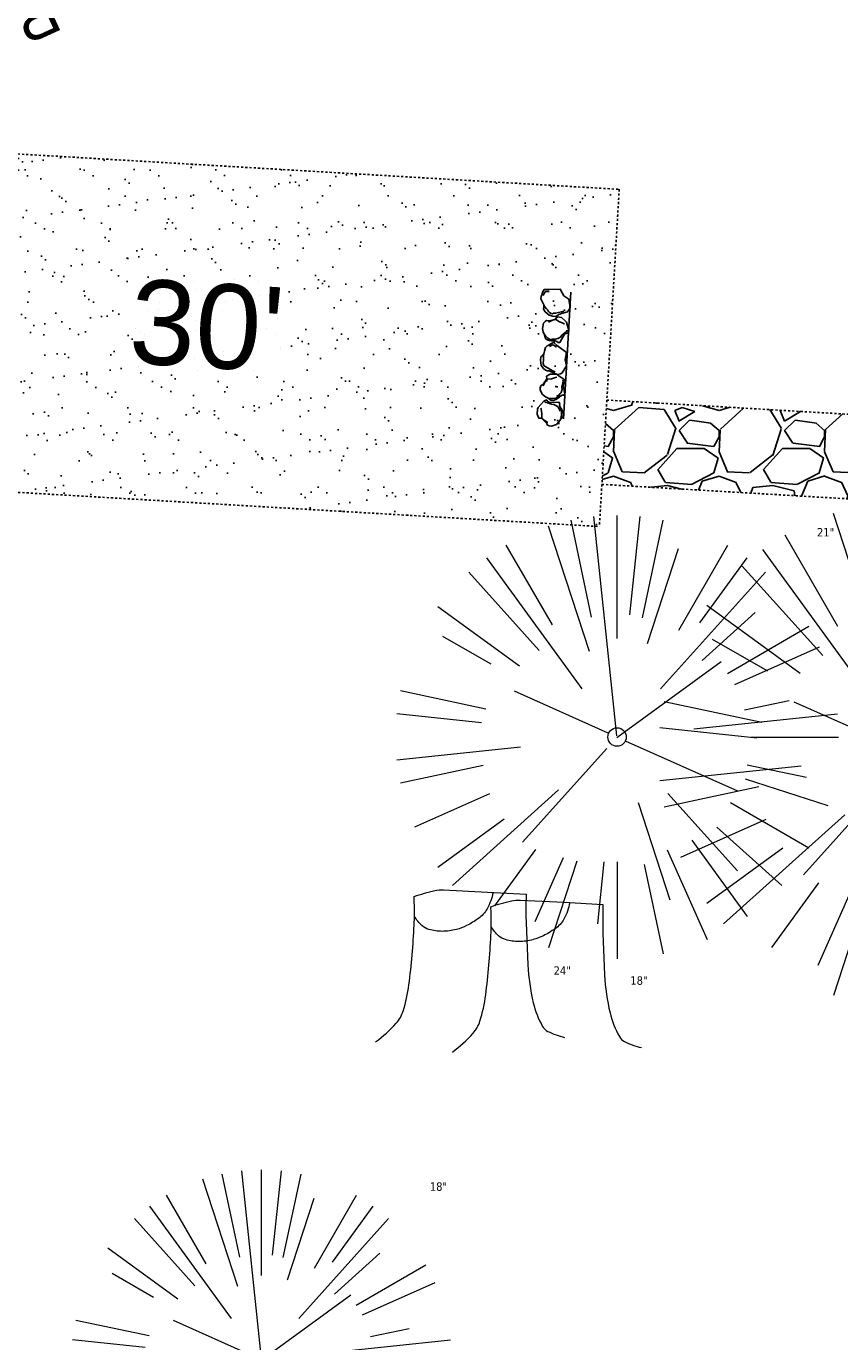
# Model space of a CAD drawing. Header units: feet. Extents: x 1133447 to 1140710, y 647622 to 649877.
# Tile 57 of 84: x 1134717 to 1134756, y 649080 to 649142. Entities that reach past the tile are written whole.
import ezdxf

# ---------------------------------------------------------------- set-up
doc = ezdxf.new("R2010")
doc.units = ezdxf.units.FT
doc.header["$MEASUREMENT"] = 0
doc.linetypes.add('RAD', pattern=[0.13, 0.08, -0.05])
for name, color, linetype in [('-BARRIERROCK', 6, 'Continuous'), ('C-CAMPSITE-PADS', 6, 'Continuous'), ('C-PRKG-ASPH', 8, 'Continuous'), ('C-PRKG-GRVL', 8, 'Continuous'), ('C-PRKG-WHEL-STOP', 9, 'Continuous'), ('C-ROAD-ASPHALT', 1, 'Continuous'), ('C-ROAD-GRVL', 1, 'RAD'), ('C-SWLK-GRVL', 6, 'RAD'), ('C-SWLK-GRVL-PATT', 8, 'Continuous'), ('G-TEXT-ST02', 2, 'Continuous'), ('G-XREF', 7, 'Continuous'), ('L-BARRIERROCK', 6, 'Continuous')]:
    doc.layers.add(name, color=color, linetype=linetype)
doc.layers.add('V-SITE-VEGE', color=8, linetype='Continuous', lineweight=18)
doc.layers.add('V-SITE-VEGE-TEXT', color=8, linetype='Continuous', lineweight=18)
doc.styles.add('Arial', font='arial.ttf')
doc.styles.add('Normal', font='arial.ttf', dxfattribs={"height": 0.1})
doc.styles.add('SEI-Dim & Leader', font='tahoma.ttf')
doc.dimstyles.new('Plan', dxfattribs={"dimscale": 20, "dimtxt": 0.1, "dimasz": 0.12, "dimexe": 0.0625, "dimexo": 0.0625, "dimgap": 0.08, "dimtad": 0, "dimdec": 0, "dimzin": 0, "dimdsep": 46, "dimtxsty": 'Normal', "dimcen": 0, "dimclrd": 256, "dimclre": 256, "dimclrt": 256, "dimaunit": 1, "dimadec": 4, "dimazin": 0, "dimtfac": 1, "dimtdec": 0, "dimtofl": 0, "dimtmove": 0, "dimatfit": 3, "dimfxl": 1, "dimtfill": 1, "dimtolj": 1, "dimtzin": 0, "dimlwd": -1, "dimlwe": -1, "dimarcsym": 0})

# ---------------------------------------------------------------- blocks, each defined once
blk = doc.blocks.new('V-SITE-VEGE-Coniferious Tree 2')
at = {"color": 0, "linetype": 'ByBlock'}
for p, q in [((-0.0003172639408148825, 0.0025937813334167), (-0.05229705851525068, 0.4972664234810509)), ((-3.601054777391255e-05, 0.2219193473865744), (-3.601054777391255e-05, 0.5000060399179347)), ((0.02890183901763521, 0.2753366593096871), (0.05222503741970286, 0.4972664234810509)), ((-0.06264093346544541, 0.1926377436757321), (-0.1545378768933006, 0.4755369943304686)), ((-0.0574950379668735, 0.2703678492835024), (-0.1039851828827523, 0.4890788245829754)), ((0.0571938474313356, 0.2692740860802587), (0.1039131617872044, 0.4890788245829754)), ((-0.1460065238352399, 0.2528363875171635), (-0.2500390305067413, 0.4330260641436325)), ((0.06850648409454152, 0.2109817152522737), (0.1382469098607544, 0.425630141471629)), ((0.139142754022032, 0.2410654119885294), (0.2499670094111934, 0.4330260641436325)), ((-0.07913071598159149, 0.1088658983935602), (-0.2939353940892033, 0.4045257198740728)), ((0.1868724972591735, 0.2572635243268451), (0.2938633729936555, 0.4045257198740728)), ((-0.1756943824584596, 0.1950752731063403), (-0.3346129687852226, 0.3715878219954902)), ((0.09777767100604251, 0.108636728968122), (0.3345409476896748, 0.3715878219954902)), ((-0.2201011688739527, 0.1598873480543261), (-0.4045617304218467, 0.2938993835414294)), ((0.1919663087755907, 0.1728666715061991), (0.3115823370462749, 0.2805763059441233)), ((0.2487690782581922, 0.143647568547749), (0.4329900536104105, 0.2500030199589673)), ((-0.2844040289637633, 0.1641894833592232), (-0.393144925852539, 0.2269610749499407)), ((0.2658942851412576, 0.1183972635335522), (0.4567507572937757, 0.2033670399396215)), ((-0.0009318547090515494, -0.0006770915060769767), (0.2349564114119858, 0.1707208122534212)), ((-0.2961437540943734, 0.06292784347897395), (-0.4891148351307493, 0.1039491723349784)), ((-0.01992166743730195, 0.008854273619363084), (-0.2318825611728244, 0.1032199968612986)), ((0.2872695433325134, 0.06106323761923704), (0.3884790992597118, 0.08257391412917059)), ((-0.3060292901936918, 0.03215663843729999), (-0.4973024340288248, 0.05226104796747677)), ((0.173080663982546, 0.01818771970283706), (0.497230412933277, 0.05226104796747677)), ((0.3024988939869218, 0), (0.4999700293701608, 0)), ((-0.2182782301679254, -0.02292736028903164), (-0.4973024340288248, -0.05226104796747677)), ((-0.02300503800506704, -0.02554197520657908), (-0.2137781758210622, -0.2373882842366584)), ((0.01849546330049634, -0.008260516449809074), (0.2719985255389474, -0.1211160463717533)), ((-0.302185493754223, -0.0642195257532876), (-0.4891148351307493, -0.1039491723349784)), ((0.2936342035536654, -0.06241742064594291), (0.4274066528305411, -0.09084484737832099)), ((0.2891445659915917, -0.09395946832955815), (0.4755009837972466, -0.1545018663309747)), ((-0.2881436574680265, -0.1282723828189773), (-0.4568227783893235, -0.2033670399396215)), ((-0.1320480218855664, -0.1188660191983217), (-0.3716238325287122, -0.3345769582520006)), ((0.1143820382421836, -0.1271057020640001), (0.2718110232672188, -0.301920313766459)), ((0.04781873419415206, -0.1473038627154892), (0.1192466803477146, -0.3671294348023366)), ((0.2555295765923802, -0.1475434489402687), (0.4329900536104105, -0.2500030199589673)), ((-0.254528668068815, -0.1848980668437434), (-0.4045617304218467, -0.2938993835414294)), ((0.2253521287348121, -0.2029399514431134), (0.3715518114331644, -0.3345769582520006)), ((0.1688618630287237, -0.2324611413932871), (0.2938633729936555, -0.4045257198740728)), ((-0.1842986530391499, -0.2536176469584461), (-0.2766747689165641, -0.3807650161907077)), ((0.1131111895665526, -0.2541280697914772), (0.2033310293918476, -0.4567867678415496)), ((-0.1213812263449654, -0.2725449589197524), (-0.1855903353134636, -0.4167758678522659)), ((-0.09098502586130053, -0.2799408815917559), (-0.1545378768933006, -0.4755369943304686)), ((-0.02966136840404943, -0.2817638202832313), (-0.04434904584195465, -0.4216092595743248)), ((-3.601054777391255e-05, -0.2817638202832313), (-3.601054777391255e-05, -0.5000060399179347)), ((0.06104806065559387, -0.2873055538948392), (0.1039131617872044, -0.4890788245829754))]:
    blk.add_line(p, q, dxfattribs=at)
blk.add_circle((-3.601054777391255e-05, 0), 0.02083358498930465)
blk = doc.blocks.new('V-SITE-VEGE-Stump')
for points in [[(-0.122905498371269, -0.01429599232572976, 0.05261256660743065), (-0.09863241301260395, 0.007697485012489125, 0.1061947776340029), (-0.09053039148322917, 0.02191696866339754, 0.04486152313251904), (-0.08374707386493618, 0.05273626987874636, 0.02007395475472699), (-0.07764030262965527, 0.1228815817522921, 0.01167487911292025), (-0.07732468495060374, 0.1363966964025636, 0.007866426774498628), (-0.07764030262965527, 0.1564565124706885)], [(-0.07764030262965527, 0.1564565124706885, -0.02766804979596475), (-0.05341885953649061, 0.1633605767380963, -0.0679781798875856), (-0.04316680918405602, 0.1642506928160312), (0.008593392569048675, 0.1616126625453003), (0.05395851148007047, 0.1590945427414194)], [(0.01506844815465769, 0.161253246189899, -0.08286378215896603), (0.008147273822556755, 0.1419669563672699, -0.1113242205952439), (-0.002098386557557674, 0.130555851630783, -0.03931328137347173), (-0.01592715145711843, 0.1222882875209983, -0.04919659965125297), (-0.02797848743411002, 0.1177254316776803, -0.06600187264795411), (-0.0446681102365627, 0.1155126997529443, -0.07018691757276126), (-0.06035359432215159, 0.1177254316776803, -0.1148593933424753), (-0.06850904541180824, 0.1222766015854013, -0.0759377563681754), (-0.07734269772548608, 0.1331671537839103)], [(0.05395851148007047, 0.1590945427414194, 0.004334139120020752), (0.05376627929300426, 0.1369184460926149, 0.00834373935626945), (0.05395851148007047, 0.1253997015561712), (0.05605689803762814, 0.07623641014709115, 0.04625247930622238), (0.06241632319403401, 0.03170819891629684, 0.06962485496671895), (0.07334360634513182, 0.00381048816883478, 0.1497246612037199), (0.07941695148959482, -0.001975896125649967, 0.05852299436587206), (0.09922370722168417, -0.009139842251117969)]]:
    blk.add_lwpolyline(points, format="xyb")
blk = doc.blocks.new('C_XBASE-PACTOLA_02403811')
at = {"layer": 'V-SITE-VEGE', "xscale": 23.99971008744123, "yscale": 23.99971008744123, "zscale": 23.99971008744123, "rotation": 8.537736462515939e-07}
blk.add_blockref('V-SITE-VEGE-Coniferious Tree 2', (1134759.162, 649107.793), dxfattribs=at)
at = {"layer": 'V-SITE-VEGE'}
for name, p, xscale, yscale, zscale in [('V-SITE-VEGE-Coniferious Tree 2', (1134745.199, 649108.618), 20.99974632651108, 20.99974632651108, 20.99974632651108), ('V-SITE-VEGE-Stump', (1134738.711, 649094.757), 40.31522404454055, 40.31522404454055, 40.31522404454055), ('V-SITE-VEGE-Stump', (1134742.348, 649094.275), 40.31522404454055, 40.31522404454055, 40.31522404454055), ('V-SITE-VEGE-Coniferious Tree 2', (1134728.349, 649079.116), 17.99978256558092, 17.99978256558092, 17.99978256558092)]:
    blk.add_blockref(name, p, dxfattribs=dict(at, xscale=xscale, yscale=yscale, zscale=zscale))
at = {"layer": 'V-SITE-VEGE-TEXT', "char_height": 0.4, "attachment_point": 7, "style": 'SEI-Dim & Leader'}
for s, insert in [('21"', (1134754.670234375, 649118.118)), ('24"', (1134742.188594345, 649097.357)), ('18"', (1134745.825594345, 649096.875)), ('18"', (1134736.32434375, 649087.116))]:
    blk.add_mtext(s, dxfattribs=dict(at, insert=insert))
blk = doc.blocks.new("3'_BarrierRock")
at = {"layer": '-BARRIERROCK', "flags": 128}
for points in [[(7.788745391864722, -10.83599130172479), (15.37584164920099, -7.013299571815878), (15.29339322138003, 5.772875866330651), (15.53940092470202, 11.48821756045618), (12.61293536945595, 13.25443124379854), (9.559602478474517, 14.020650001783), (7.896299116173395, 15.17149251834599), (5.0074623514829, 15.27774238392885), (1.184128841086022, 13.5566322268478), (-1.773717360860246, 12.30032189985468), (-4.668762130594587, 12.49504304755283), (-6.532605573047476, 12.75826500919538), (-9.693894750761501, 10.83101043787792), (-13.81968260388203, 6.597990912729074), (-15.03526147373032, 2.502188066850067), (-15.26967657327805, -0.6090469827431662), (-14.52306864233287, -2.735788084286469), (-13.24140319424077, -4.423817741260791), (-11.73157866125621, -10.28614114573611), (-10.431383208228, -14.56568854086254), (-7.82677889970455, -16.37545728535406), (-5.721542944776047, -17.40100748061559), (3.706213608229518, -16.32156577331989), (7.788745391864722, -10.83599130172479)], [(-9.711106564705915, -10.39331387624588), (-10.5300777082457, -7.445199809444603), (-11.71742566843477, -0.8881917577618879), (-11.78460385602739, 1.381934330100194), (-12.21957472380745, 2.822567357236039), (-12.05729048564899, 4.284038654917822), (-10.69748708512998, 6.20744678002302), (-9.49682440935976, 7.089662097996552), (-8.10341169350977, 7.878026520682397), (-6.436167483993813, 9.303217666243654), (-4.026830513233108, 11.00878191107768), (-1.773717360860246, 12.30032189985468)], [(8.960381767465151, 12.60775377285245), (12.36066444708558, 11.15115335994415), (13.19341137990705, 9.417106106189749), (13.26279921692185, 7.683076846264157), (13.26279921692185, 5.810297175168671)]]:
    blk.add_lwpolyline(points, dxfattribs=at)
blk = doc.blocks.new("5'_BarrierRock")
at = {"layer": 'L-BARRIERROCK', "flags": 128}
for points in [[(3.796977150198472, 25.21031587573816), (-3.971151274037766, 23.41838866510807), (-10.84293678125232, 21.02912666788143), (-17.7147222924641, 19.53586684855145), (-22.19627771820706, 16.54930863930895), (-24.28770915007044, 10.27760197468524), (-26.0803419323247, 0.1233349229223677), (-25.48279766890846, -2.863184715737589), (-26.97668484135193, -7.044335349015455), (-29.06806322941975, -9.732226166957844), (-29.36686187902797, -13.31608058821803), (-11.14168239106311, -24.66494006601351), (-9.05030400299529, -29.74205430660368), (-9.05030400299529, -31.53398151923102), (-8.751505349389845, -33.62457612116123), (-1.87971984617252, -34.52053972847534), (7.680988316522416, -31.83264891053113), (16.04666099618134, -30.04072169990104), (19.63192655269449, -27.3528308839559), (27.10125632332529, -18.69186222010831), (28.89388910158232, -9.433597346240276), (24.11353502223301, -5.551075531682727), (22.02210359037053, 1.616633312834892), (21.42455933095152, 6.096412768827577), (20.82701507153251, 11.17356558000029), (21.12581372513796, 15.05604882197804), (19.03438229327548, 18.63990324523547), (15.15031808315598, 22.22375766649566), (3.796977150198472, 25.21031587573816)], [(-24.28770915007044, -3.759148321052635), (-24.28770915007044, 1.317965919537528), (-22.19627771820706, 8.187007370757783), (-18.61101215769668, 13.26412161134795), (-14.42820234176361, 18.04260703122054), (-11.44048104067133, 19.83453424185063)], [(-20.40364493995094, 4.603152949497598), (-21.8975321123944, -2.56455589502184), (-21.29998785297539, -6.447039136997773), (-20.40364493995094, -9.433597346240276), (-17.11717803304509, -15.70534258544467), (-12.93431516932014, -18.99052961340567), (-6.958872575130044, -26.75553466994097), (-5.46498540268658, -29.44342548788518), (-3.373607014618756, -30.63801791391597), (-1.87971984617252, -30.63801791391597)], [(17.54049512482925, 10.8748981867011), (21.62729471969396, 1.526720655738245), (22.61964785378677, -6.148371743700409), (17.24174951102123, -14.21204419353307), (15.44911673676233, -18.39319482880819), (13.35768530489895, -22.87301285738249), (12.1625967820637, -25.56090367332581)]]:
    blk.add_lwpolyline(points, dxfattribs=at)
blk = doc.blocks.new('Wheel_Stop')
at = {"layer": 'Defpoints'}
blk.add_line((-35.99999999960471, 6.749999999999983), (36, 6.749999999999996), dxfattribs=at)
at = {"layer": 'L-BARRIERROCK'}
for name, p, xscale, yscale, zscale, rotation in [("3'_BarrierRock", (2.711236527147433, -1.001804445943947), 0.4999999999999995, 0.4999999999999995, 0.4999999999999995, 145.0722838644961), ("5'_BarrierRock", (19.27620131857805, -0.7989231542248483), 0.25, 0.25, 0.25, 225.0722838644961), ("5'_BarrierRock", (33.95408758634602, -0.1712785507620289), 0.2499999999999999, 0.2499999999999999, 0.2499999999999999, 307.3245524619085), ("3'_BarrierRock", (-29.38382167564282, -2.169359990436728), 0.4999999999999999, 0.4999999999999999, 0.4999999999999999, 185.0722838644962), ("5'_BarrierRock", (-14.1621457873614, -1.887886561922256), 0.25, 0.25, 0.25, 185.0722838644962)]:
    blk.add_blockref(name, p, dxfattribs=dict(at, xscale=xscale, yscale=yscale, zscale=zscale, rotation=rotation))
blk = doc.blocks.new('C_PBASE-PACTOLA_02403811')
at = {"layer": 'C-ROAD-ASPHALT'}
blk.add_lwpolyline([(1134609.502741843, 649004.1715281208, -0.08481675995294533), (1134717.918854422, 649151.0643979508), (1134791.743864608, 649222.0439889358, -0.04164346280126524), (1134816.518779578, 649242.1816391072), (1134837.543218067, 649256.5428028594, -0.2654684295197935), (1134923.566161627, 649263.4658695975), (1134945.862647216, 649253.0055803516, -0.03670103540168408), (1135008.742528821, 649217.6654234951), (1135070.901654, 649176.4593855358, -0.3025232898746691), (1135097.532652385, 649113.0929439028), (1135091.831089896, 649083.3959326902, -0.0492726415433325), (1135086.690765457, 649066.0532714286), (1135029.43531187, 648925.4119419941, -0.009218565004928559), (1135022.286728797, 648908.7392420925), (1134970.105907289, 648792.9779079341, 0.09466954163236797), (1134957.786175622, 648834.7349342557), (1134921.92741579, 648904.3472810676, 0.300313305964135), (1134722.086161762, 649016.5601342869), (1134632.500993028, 649010.1122188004, 0.09071439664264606)], format="xyb", close=True, dxfattribs=at)
at = {"layer": 'C-ROAD-GRVL'}
for p, q in [((1134712.605721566, 649136.4836111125), (1134745.299338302, 649134.5626938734)), ((1134745.299338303, 649134.5626938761), (1134744.36087496, 649118.5902398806))]:
    blk.add_line(p, q, dxfattribs=at)
at = {"layer": 'C-ROAD-GRVL', "flags": 128}
blk.add_lwpolyline([(1134681.432533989, 649112.3640439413, -0.2348319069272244), (1134701.908788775, 649121.084517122), (1134744.36087496, 649118.5902398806)], format="xyb", dxfattribs=at)
at = {"layer": 'C-SWLK-GRVL', "flags": 128}
for points in [[(1134744.71279872, 649124.5799102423), (1134761.875818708, 649123.5714950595, -0.2301063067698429), (1134772.550299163, 649117.586239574), (1134773.269934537, 649116.5509452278)], [(1134744.478182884, 649120.5867967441), (1134761.641202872, 649119.5783815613, -0.2301063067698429), (1134769.265831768, 649115.3031990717), (1134770.094568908, 649114.1109468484)]]:
    blk.add_lwpolyline(points, format="xyb", dxfattribs=at)
at = {"layer": 'C-PRKG-WHEL-STOP', "xscale": 0.08333333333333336, "yscale": 0.08333333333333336, "zscale": 0.08333333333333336, "rotation": 266.6374455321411}
blk.add_blockref('Wheel_Stop', (1134742.272018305, 649126.7267675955), dxfattribs=at)
at = {"layer": 'C-CAMPSITE-PADS', "insert": (1134722.244155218, 649130.3369446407), "char_height": 4, "attachment_point": 1, "rotation": 356.59368385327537, "style": 'Arial'}
blk.add_mtext_dynamic_manual_height_columns("30'", width=0.889023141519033, gutter_width=1, heights=[0], dxfattribs=at)
blk = doc.blocks.new('C_PHTCH-PACTOLA_02403811')
at = {"layer": 'C-PRKG-ASPH'}
h = blk.add_hatch(dxfattribs=at)
h.set_pattern_fill('ANSI31', color=256, scale=10, angle=70)
h.set_pattern_definition([(115, (0, 0), (-1.132884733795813, -0.5282728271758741), [])])
edge = h.paths.add_edge_path(flags=16)
edge.add_arc((1135093.567290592, 648760.3570235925), 541.9999999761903, 143.5703577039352, 153.2664360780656, ccw=False)
edge.add_arc((1135093.567290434, 648760.3570237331), 541.9999997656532, 133.8742793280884, 143.5703577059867, ccw=False)
edge.add_line((1134717.918854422, 649151.0643979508), (1134791.743864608, 649222.0439889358))
edge.add_arc((1134924.814897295, 649083.6384245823), 191.9999999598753, 124.33581191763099, 133.8742793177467, ccw=False)
edge.add_line((1134816.518779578, 649242.1816391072), (1134837.543218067, 649256.5428028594))
edge.add_arc((1134886.614896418, 649184.7029087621), 87.00000000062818, 64.86660358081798, 124.33581191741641, ccw=False)
edge.add_line((1134923.566161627, 649263.4658695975), (1134945.862647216, 649253.0055803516))
edge.add_arc((1134736.896871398, 648807.5874571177), 491.9999999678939, 56.45911934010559, 64.86660355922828, ccw=False)
edge.add_line((1135008.742528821, 649217.6654234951), (1135070.901654, 649176.4593855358))
edge.add_arc((1135036.644680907, 649124.7828938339), 62.00000000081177, -10.868034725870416, 56.45911933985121, ccw=False)
edge.add_line((1135097.532652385, 649113.0929439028), (1135091.831089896, 649083.3959326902))
edge.add_arc((1135001.481196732, 649100.7423100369), 92.00000001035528, 337.8486329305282, 349.13196525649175, ccw=False)
edge.add_line((1135086.690765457, 649066.0532714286), (1135029.43531187, 648925.4119419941))
edge.add_arc((1134573.749357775, 649110.9228871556), 491.9999995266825, 335.73595333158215, 337.84863296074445, ccw=False)
edge.add_line((1135022.286728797, 648908.7392420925), (1134970.105907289, 648792.9779079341))
edge.add_line((1134970.105907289, 648792.9779079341), (1134955.070696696, 648759.622817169))
edge.add_arc((1134506.533324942, 648961.8064625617), 492.0000003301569, 331.3465562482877, 335.7359533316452, ccw=False)
edge.add_line((1134938.281078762, 648725.8872446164), (1134902.771388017, 648660.9021647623))
edge.add_arc((1134778.161263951, 648728.9926705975), 142.0000000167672, 305.95733191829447, 331.34655630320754, ccw=False)
edge.add_line((1134861.541195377, 648614.0501326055), (1134757.483908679, 648538.5664206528))
edge.add_arc((1134835.579196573, 648430.9089730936), 133.0000000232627, 125.9573319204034, 166.4171722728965)
edge.add_arc((1134672.277915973, 648470.363906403), 35.00000000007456, 244.10855969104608, 346.41717227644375, ccw=False)
edge.add_arc((1134691.461854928, 648509.9128519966), 78.95614352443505, 214.9055155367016, 244.1168481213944, ccw=False)
edge.add_line((1134626.710174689, 648464.732186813), (1134623.062749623, 648469.9579645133))
edge.add_arc((1134821.506139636, 648608.4650796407), 241.9999999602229, 191.1167612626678, 214.9138039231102, ccw=False)
edge.add_line((1134584.046954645, 648561.8052956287), (1134566.403948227, 648651.5934078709))
edge.add_arc((1135049.172208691, 648746.4554480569), 491.9999999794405, 187.9519260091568, 191.1167612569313, ccw=False)
edge.add_line((1134561.903038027, 648678.391101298), (1134552.825444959, 648743.3771249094))
edge.add_arc((1134842.017716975, 648783.7730382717), 292.0000000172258, 166.3961174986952, 187.9519260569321, ccw=False)
edge.add_line((1134558.209758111, 648852.4537669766), (1134566.77306571, 648887.8397463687))
edge.add_arc((1135093.567290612, 648760.357023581), 542.0000000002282, 158.0478401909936, 166.396117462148, ccw=False)
edge.add_arc((1135093.567290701, 648760.357023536), 542.0000000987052, 153.2664360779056, 158.0478401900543, ccw=False)
edge = h.paths.add_edge_path()
edge.add_line((1134664.934415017, 648091.0186503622), (1134641.753924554, 648097.236757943))
edge.add_arc((1135131.441785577, 647965.8792352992), 506.9999999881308, 154.1154939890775, 164.9840567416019, ccw=False)
edge.add_arc((1135131.44177555, 647965.8792402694), 506.9999887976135, 153.4314984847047, 154.115493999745, ccw=False)
edge.add_arc((1134241.513528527, 648410.9103548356), 488.0000000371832, 333.4314984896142, 338.6383717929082)
edge.add_line((1134695.987914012, 648233.1548120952), (1134704.112198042, 648253.9264793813))
edge.add_arc((1134529.027803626, 648322.4060737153), 188.0000000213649, 338.6383717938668, 377.1954705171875)
edge.add_arc((1134651.306425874, 648360.2470375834), 60.00000000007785, 17.1954705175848, 74.97265706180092)
edge.add_line((1134666.863224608, 648418.1951696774), (1134661.500576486, 648419.8056636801))
edge.add_arc((1134691.489318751, 648509.9450223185), 94.99699278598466, 223.9418846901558, 251.5980721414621, ccw=False)
edge.add_arc((1134691.535842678, 648509.9839590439), 95.05751145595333, 214.9165962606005, 223.9393241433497, ccw=False)
edge.add_line((1134613.590003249, 648455.5746160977), (1134609.942525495, 648460.8004692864))
edge.add_arc((1134821.506139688, 648608.4650796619), 258.0000000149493, 191.1167612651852, 214.9138039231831, ccw=False)
edge.add_line((1134568.347173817, 648558.7203512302), (1134550.704167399, 648648.5084634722))
edge.add_arc((1135049.172208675, 648746.4554480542), 507.9999999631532, 187.9519260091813, 191.1167612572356, ccw=False)
edge.add_line((1134546.056886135, 648676.177626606), (1134536.979293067, 648741.163650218))
edge.add_arc((1134842.01771694, 648783.7730382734), 307.9999999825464, 166.3961174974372, 187.9519260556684, ccw=False)
edge.add_line((1134542.658637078, 648856.2170945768), (1134551.221944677, 648891.6030739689))
edge.add_arc((1135093.567290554, 648760.3570237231), 557.9999999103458, 163.9213237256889, 166.3961174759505, ccw=False)
edge.add_arc((1134538.177323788, 648920.4382053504), 19.99999999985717, 343.9213237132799, 402.7699397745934)
edge.add_line((1134552.859048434, 648934.0193305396), (1134533.446357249, 648955.005204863))
edge.add_arc((1135093.567290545, 648760.3570234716), 592.9783928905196, 146.0187423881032, 160.8370986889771, ccw=False)
edge.add_line((1134601.857481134, 649091.7855040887), (1134616.582948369, 649064.0343807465))
edge.add_arc((1134620.999668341, 649066.3780071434), 5.000000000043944, 207.9515834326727, 327.0740857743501)
edge.add_arc((1135093.567290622, 648760.3570235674), 558.0000000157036, 133.8742793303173, 147.0740857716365, ccw=False)
edge.add_line((1134706.829601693, 649162.5981949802), (1134780.654611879, 649233.5777859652))
edge.add_arc((1134924.814897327, 649083.6384245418), 208.0000000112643, 124.3358119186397, 133.8742793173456, ccw=False)
edge.add_line((1134807.494103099, 649255.3935736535), (1134828.518541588, 649269.7547374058))
edge.add_arc((1134886.614896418, 649184.7029087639), 102.9999999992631, 64.86660357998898, 124.33581191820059, ccw=False)
edge.add_line((1134930.361796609, 649277.9510118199), (1134952.658282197, 649267.4907225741))
edge.add_arc((1134736.896871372, 648807.5874570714), 508.0000000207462, 56.4591193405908, 64.86660355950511, ccw=False)
edge.add_line((1135017.583038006, 649231.0012923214), (1135079.742163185, 649189.7952543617))
edge.add_arc((1135036.644680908, 649124.782893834), 77.99999999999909, -10.868034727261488, 56.45911934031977, ccw=False)
edge.add_line((1135113.245677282, 649110.0761826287), (1135107.544114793, 649080.3791714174))
edge.add_arc((1135001.481196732, 649100.7423100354), 108.0000000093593, 337.84863293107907, 349.131965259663, ccw=False)
edge.add_line((1135101.509820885, 649060.0203951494), (1135044.254367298, 648919.3790657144))
edge.add_arc((1134573.749357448, 649110.9228872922), 507.9999998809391, 335.7359533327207, 337.84863295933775, ccw=False)
edge.add_line((1135036.873309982, 648902.1641641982), (1134969.657277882, 648753.0477392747))
edge.add_arc((1134506.53332524, 648961.8064624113), 507.9999999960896, 331.346556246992, 335.73595333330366, ccw=False)
edge.add_line((1134952.321656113, 648718.215074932), (1134916.811965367, 648653.2299950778))
edge.add_arc((1134778.161263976, 648728.9926705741), 157.9999999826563, 305.9573319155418, 331.3465563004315, ccw=False)
edge.add_line((1134870.936117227, 648601.0988607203), (1134766.878830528, 648525.6151487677))
edge.add_arc((1134835.579196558, 648430.9089731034), 117.0000000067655, 125.9573319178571, 162.264860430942)
edge.add_arc((1134752.713885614, 648457.4106757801), 29.99999999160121, 162.264860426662, 196.8024120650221)
edge.add_arc((1134835.579196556, 648430.9089731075), 113.0000000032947, 170.9217318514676, 197.5476736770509)
edge.add_line((1134727.837491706, 648396.8395581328), (1134731.162683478, 648386.3239143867))
edge.add_arc((1134529.027802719, 648322.4060734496), 212.0000009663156, 11.340079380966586, 17.54767372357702, ccw=False)
edge.add_arc((1134529.055568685, 648322.403813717), 211.9732215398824, -20.64909134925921, 11.342153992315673, ccw=False)
edge.add_arc((1134759.869013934, 648235.3149369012), 34.72371615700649, 159.1871917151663, 239.4135572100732)
edge.add_line((1134742.200276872, 648205.422593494), (1134709.513, 648185.696))
edge.add_line((1134709.513, 648185.696), (1134698.996135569, 648181.0065459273))
edge.add_arc((1135131.441785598, 647965.8792352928), 483.0000000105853, 153.5511843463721, 164.9840567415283)
at = {"layer": 'C-PRKG-GRVL'}
h = blk.add_hatch(dxfattribs=at)
h.set_pattern_fill('AR-SAND', color=256)
h.set_pattern_definition([(37.50000000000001, (0, 0), (-0.06299335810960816, 1.926823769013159), [0, -1.52, 0, -1.7, 0, -1.625]), (7.499999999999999, (0, 0), (1.769776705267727, 2.82214606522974), [0, -0.82, 0, -1.37, 0, -0.525]), (327.5, (-1.23, 0), (3.114141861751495, 0.005659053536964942), [0, -0.5, 0, -1.8, 0, -2.35]), (317.5, (-1.23, 0), (3.006126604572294, 0.8776755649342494), [0, -0.25, 0, -1.18, 0, -1.35])])
edge = h.paths.add_edge_path()
edge.add_line((1134701.908788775, 649121.084517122), (1134744.36087496, 649118.5902398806))
edge.add_line((1134744.36087496, 649118.5902398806), (1134745.299338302, 649134.5626938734))
edge.add_line((1134745.299338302, 649134.5626938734), (1134712.605721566, 649136.4836111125))
edge.add_arc((1134712.840337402, 649140.4767246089), 3.999999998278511, 135.045729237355, 266.637445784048, ccw=False)
edge.add_arc((1135093.567295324, 648760.357019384), 542.0000063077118, 135.0457293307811, 139.4991410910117)
edge.add_arc((1134700.442439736, 649096.1275577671), 24.99999999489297, 86.63744564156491, 139.4991411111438, ccw=False)
at = {"layer": 'C-SWLK-GRVL-PATT'}
h = blk.add_hatch(dxfattribs=at)
h.set_pattern_fill('GRAVEL', color=256, scale=5)
h.set_pattern_definition([(228.012787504, (3.6, 5), (-40.00000000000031, -45.00000000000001), [0.67268, -66.5954402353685]), (184.969740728, (3.15, 4.5), (59.99999999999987, 5.000000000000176), [1.15434, -114.27962380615]), (132.510447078, (2, 4.4), (50.00000000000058, -54.99999999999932), [0.8139400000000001, -80.5801629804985]), (267.273689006, (0.05, 3.15), (5.000000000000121, 100.0000000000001), [1.05119, -104.067790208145]), (292.833654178, (0, 2.1), (-24.99999999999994, 60.00000000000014), [1.030775, -102.0468656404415]), (357.273689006, (0.4, 1.15), (-100.0000000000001, 5.000000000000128), [1.05119, -104.067790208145]), (37.6942404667, (1.45, 1.1), (-64.99999999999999, -49.99999999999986), [1.390145, -137.62424274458]), (72.2553283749, (2.55, 1.95), (35.00000000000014, 110), [1.31244, -129.9316074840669]), (121.429565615, (2.95, 3.2), (-40.0000000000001, 64.99999999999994), [1.05475, -104.420365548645]), (175.236358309, (2.4, 4.1), (54.99999999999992, -5.00000000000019), [1.20416, -59.0038128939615]), (222.397437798, (1.2, 4.2), (-59.99999999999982, -54.99999999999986), [1.55724, -154.1668750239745]), (138.814074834, (5, 3.1), (-35.00000000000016, 30), [0.5315049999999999, -52.61922406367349]), (171.46923439, (4.600000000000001, 3.45), (64.99999999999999, -9.999999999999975), [1.011185, -100.107557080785]), (225, (3.6, 3.6), (-5.551115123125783e-16, -4.999999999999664), [0.707105, -6.3639628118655]), (203.198590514, (3.25, 4.2), (24.99999999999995, 9.999999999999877), [0.38079, -37.6980755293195]), (291.801409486, (2.9, 4.050000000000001), (-4.99999999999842, 15.00000000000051), [0.538515, -26.3873090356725]), (30.96375653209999, (3.1, 3.55), (15.00000000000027, 9.999999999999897), [0.874645, -28.2801144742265]), (161.565051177, (3.85, 4), (10.00000000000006, -4.999999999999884), [0.632455, -15.178933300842]), (16.389540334, (0, 4.050000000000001), (49.99999999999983, 15.00000000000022), [0.886, -87.714225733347]), (70.3461759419, (0.8500000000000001, 4.3), (-20.0000000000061, -55.00000000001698), [0.7433049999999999, -73.58703873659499]), (293.198590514, (3.85, 5), (-9.999999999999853, 24.99999999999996), [0.761575, -37.3172905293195]), (343.610459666, (4.149999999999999, 4.3), (-49.99999999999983, 15.00000000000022), [0.8859999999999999, -87.71422573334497]), (339.44395478, (0, 0.95), (-25.00000000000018, 10.00000000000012), [0.8543999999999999, -41.86561872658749]), (294.775140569, (0.8, 0.65), (-25.00000000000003, 55.00000000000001), [0.71589, -70.87321531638]), (66.8014094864, (3.9, 0), (9.999999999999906, 24.99999999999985), [0.761575, -37.3172905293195]), (17.3540246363, (4.2, 0.7000000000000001), (-64.99999999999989, -19.99999999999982), [0.838155, -82.97711807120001]), (69.44395478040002, (1.45, 0), (-10.00000000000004, -24.99999999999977), [0.4272, -42.29281872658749]), (101.309932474, (3.6, 0), (-4.999999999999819, 20.00000000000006), [0.25495, -25.240147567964]), (165.963756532, (3.55, 0.25), (14.99999999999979, -5.000000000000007), [1.030775, -19.5847531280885]), (186.009005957, (2.55, 0.5), (50.00000000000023, 4.999999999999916), [0.9552499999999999, -94.56961587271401]), (303.690067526, (3.1, 3.1), (-4.999999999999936, 9.999999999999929), [0.7211099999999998, -17.30664637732]), (353.157226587, (3.5, 2.5), (85.00000000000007, -10.00000000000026), [1.25897, -124.6378131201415]), (60.9453959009, (4.75, 2.35), (-19.99999999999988, -34.99999999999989), [0.51478, -50.963370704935]), (90, (5, 2.8), (-4.999999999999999, 5), [0.3, -4.699999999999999]), (120.256437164, (2.45, 0.65), (20.00000000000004, -35.00000000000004), [0.69462, -68.76759994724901]), (48.01278750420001, (2.1, 1.25), (40, 44.99999999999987), [1.34536, -65.92276023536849]), (0, (3, 2.25), (5, 5), [1.3, -3.7]), (325.3048464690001, (4.3, 2.25), (50.0000000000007, -34.99999999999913), [0.7905699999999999, -78.26637150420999]), (254.054604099, (4.95, 1.8), (-5.000000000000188, -20.00000000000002), [0.72801, -35.6725394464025]), (207.645975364, (4.75, 1.1), (-94.99999999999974, -50.00000000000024), [1.185325, -117.347370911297]), (175.42607874, (3.7, 0.55), (-64.99999999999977, 5.000000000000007), [1.253995, -124.1453670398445])])
edge = h.paths.add_edge_path()
edge.add_line((1134744.71279872, 649124.5799102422), (1134761.875818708, 649123.5714950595))
edge.add_arc((1134761.054663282, 649109.5955978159), 13.9999999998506, 34.803248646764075, 86.63744579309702, ccw=False)
edge.add_line((1134772.550299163, 649117.586239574), (1134773.211261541, 649116.6353543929))
edge.add_line((1134773.211261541, 649116.6353543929), (1134769.926794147, 649114.3523138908))
edge.add_line((1134769.926794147, 649114.3523138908), (1134769.265831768, 649115.3031990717))
edge.add_arc((1134761.054663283, 649109.5955978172), 9.999999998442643, 34.80324864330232, 86.63744579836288)
edge.add_line((1134761.641202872, 649119.5783815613), (1134744.478182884, 649120.586796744))
edge.add_line((1134744.478182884, 649120.586796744), (1134744.71279872, 649124.5799102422))
blk = doc.blocks.new('*D473')
at = {"layer": 'Defpoints', "color": 0, "transparency": 16777216}
for p in [(1134712.840337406, 649140.4767246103), (1134709.204257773, 649138.809713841)]:
    blk.add_point(p, dxfattribs=at)
at = {"layer": 'G-TEXT-ST02', "transparency": 16777216}
blk.add_line((1134713.567553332, 649140.810126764), (1134711.385905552, 649139.8099203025), dxfattribs=at)
blk.add_solid([(1134711.219204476, 649140.1735282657), (1134711.552606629, 649139.4463123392), (1134709.204257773, 649138.809713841)], dxfattribs=at)
at = {"layer": 'G-TEXT-ST02', "transparency": 16777216, "insert": (1134716.728412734, 649142.259266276), "char_height": 2, "attachment_point": 5, "rotation": 204.62974045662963, "style": 'Normal', "bg_fill": 3, "box_fill_scale": 1.25, "bg_fill_color": 256, "bg_fill_true_color": 13158600, "bg_fill_transparency": 0}
blk.add_mtext("\\A1;R4'", dxfattribs=at)

msp = doc.modelspace()

# ---------------------------------------------------------------- block references
at = {"layer": 'G-XREF'}
msp.add_blockref('C_XBASE-PACTOLA_02403811', (0, 0), dxfattribs=at)

# ---------------------------------------------------------------- next in the draw order: block references
for name in ['C_PBASE-PACTOLA_02403811', 'C_PHTCH-PACTOLA_02403811']:
    msp.add_blockref(name, (0, 0), dxfattribs=at)

# ---------------------------------------------------------------- next in the draw order: dimensions: what is measured, and where the dimension line sits
at = {"layer": 'G-TEXT-ST02'}
dim = msp.add_radius_dim(center=(1134712.840337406, 649140.4767246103), mpoint=(1134709.204257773, 649138.809713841), dimstyle='Plan', override={"dimpost": "'"}, dxfattribs=at)
dim.commit()
dim.dimension.update_dxf_attribs({"geometry": '*D473', "text_midpoint": (1134716.728412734, 649142.259266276), "dimtype": 164})

doc.saveas('drawing.dxf')
